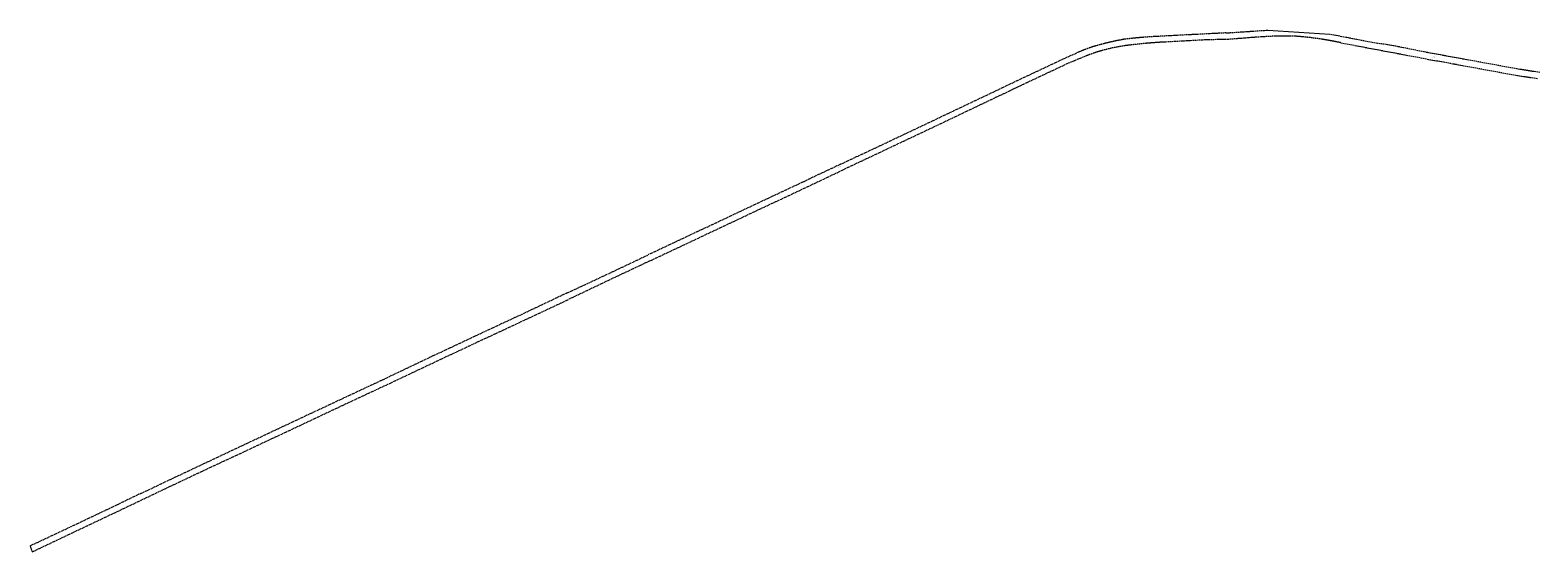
# Model space of a CAD drawing. Header units: millimetres. Extents: x -2869190 to 831897, y -1534405 to -3798.
# Tile 1 of 49: x -2869190 to -1387723, y -980778 to -467605. Entities that reach past the tile are written whole.
import ezdxf
from ezdxf.xclip import XClip

# ---------------------------------------------------------------- set-up
doc = ezdxf.new("R2010")
doc.units = ezdxf.units.MM
doc.header["$MEASUREMENT"] = 0
doc.header["$XCLIPFRAME"] = 0
doc.linetypes.add('1_OTKJ', pattern=[2000, 1500, -500])
for name, color, linetype, lineweight in [('Mapa robocza Poniatowa_1_OTK_E_T_0_Nr_pióra__7', 7, 'Continuous', 18), ('Mapa robocza Poniatowa_1_OTK_E_T_8_Nr_pióra__7', 7, 'Continuous', 18), ('Mapa robocza Poniatowa_1_OTK_L_0_Nr_pióra__7', 7, 'Continuous', 18)]:
    doc.layers.add(name, color=color, linetype=linetype, lineweight=lineweight)
doc.layers.add('PZT', color=7, linetype='Continuous')
doc.styles.add('GENERATED_STYLE_1', font='txt')

# ---------------------------------------------------------------- blocks, each defined once
blk = doc.blocks.new('Rysunek_1_1', base_point=(-1018646, -779702))
at = {"layer": 'Mapa robocza Poniatowa_1_OTK_L_0_Nr_pióra__7', "linetype": '1_OTKJ'}
for p, q in [((-1743823, -472885), (-1760239, -473722)), ((-1694213, -470355), (-1743823, -472885)), ((-1694213, -470355), (-1652893, -467605)), ((-1580343, -474045), (-1592153, -471685)), ((-1576283, -474775), (-1580343, -474045)), ((-1743643, -478795), (-1760127, -479664)), ((-1711393, -477095), (-1743643, -478795)), ((-1691983, -476755), (-1711393, -477095)), ((-1671043, -475085), (-1691983, -476755)), ((-1659862, -474304), (-1671043, -475085)), ((-1581462, -479994), (-1567113, -482715)), ((-1566043, -476875), (-1576283, -474775)), ((-1567113, -482715), (-1516823, -492125)), ((-1550373, -479725), (-1566043, -476875)), ((-1545183, -480715), (-1550373, -479725)), ((-1536913, -481695), (-1545183, -480715)), ((-1519883, -484905), (-1536913, -481695)), ((-1499753, -489035), (-1519883, -484905)), ((-1895644, -515516), (-1853002, -495393)), ((-1850615, -500901), (-1888379, -518718)), ((-1853002, -495393), (-1840157, -489767)), ((-1844043, -498115), (-1850615, -500901)), ((-1832323, -493275), (-1844043, -498115)), ((-1516823, -492125), (-1502423, -494835)), ((-1502423, -494835), (-1494763, -496465)), ((-1495945, -489748), (-1499753, -489035)), ((-1491643, -490555), (-1495945, -489748)), ((-1494763, -496465), (-1485913, -497885)), ((-1491499, -490582), (-1491643, -490555)), ((-1460203, -496275), (-1491499, -490582)), ((-1485913, -497885), (-1480473, -498865)), ((-1480473, -498865), (-1471219, -500607)), ((-1471219, -500607), (-1461893, -502335)), ((-1461893, -502335), (-1409273, -511935)), ((-1408313, -505735), (-1460203, -496275)), ((-1922393, -528229), (-1895644, -515516)), ((-1409273, -511935), (-1387723, -515235)), ((-1385743, -509315), (-1408313, -505735)), ((-1934208, -533874), (-1929090, -531458)), ((-1929090, -531458), (-1922393, -528229)), ((-1907321, -527761), (-1919886, -533697)), ((-1903823, -525995), (-1907321, -527761)), ((-1893177, -521044), (-1894903, -521665)), ((-1888379, -518718), (-1893177, -521044)), ((-1931421, -539192), (-1980770, -562733)), ((-1965384, -548663), (-1961865, -546994)), ((-1961865, -546994), (-1934208, -533874)), ((-1927343, -537216), (-1931421, -539192)), ((-1919886, -533697), (-1927343, -537216)), ((-1980770, -562733), (-2070331, -605015)), ((-2029137, -578943), (-1983316, -557205)), ((-1983316, -557205), (-1965384, -548663)), ((-2072858, -599517), (-2057085, -592028)), ((-2057085, -592028), (-2053377, -590363)), ((-2053377, -590363), (-2029137, -578943)), ((-2072858, -599517), (-2100617, -612632)), ((-2097970, -618099), (-2070331, -605015)), ((-2116190, -620021), (-2154244, -637879)), ((-2109233, -616753), (-2116190, -620021)), ((-2113623, -625579), (-2097970, -618099)), ((-2104105, -614316), (-2109233, -616753)), ((-2100617, -612632), (-2104105, -614316)), ((-2152307, -643677), (-2113623, -625579)), ((-2154244, -637879), (-2205732, -662223)), ((-2170309, -652160), (-2152307, -643677)), ((-2212369, -665251), (-2261498, -688433)), ((-2208141, -663322), (-2212369, -665251)), ((-2205732, -662223), (-2208141, -663322)), ((-2203095, -667611), (-2170309, -652160)), ((-2259111, -694050), (-2203095, -667611)), ((-2303410, -708315), (-2261498, -688433)), ((-2259111, -694050), (-2270366, -699424)), ((-2342274, -726453), (-2303410, -708315)), ((-2274125, -701159), (-2300964, -713813)), ((-2270366, -699424), (-2274125, -701159)), ((-2300964, -713813), (-2339827, -732351)), ((-2350930, -730524), (-2387475, -747880)), ((-2384958, -753527), (-2339827, -732351)), ((-2345689, -728052), (-2350930, -730524)), ((-2345083, -727767), (-2345689, -728052)), ((-2342274, -726453), (-2345083, -727767)), ((-2387475, -747880), (-2413454, -759952)), ((-2410847, -765610), (-2384958, -753527)), ((-2431137, -768254), (-2457825, -780807)), ((-2413454, -759952), (-2431137, -768254)), ((-2428560, -773842), (-2410847, -765610)), ((-2457825, -780807), (-2468971, -786071)), ((-2466394, -791639), (-2428560, -773842)), ((-2476068, -789360), (-2518369, -809513)), ((-2515883, -815011), (-2466394, -791639)), ((-2473399, -788097), (-2476068, -789360)), ((-2471829, -787385), (-2473399, -788097)), ((-2468971, -786071), (-2471829, -787385)), ((-2523237, -811829), (-2564570, -831180)), ((-2519179, -809904), (-2523237, -811829)), ((-2518369, -809513), (-2519179, -809904)), ((-2561763, -836468), (-2515883, -815011)), ((-2564570, -831180), (-2606392, -850803)), ((-2603885, -856360), (-2561763, -836468)), ((-2606392, -850803), (-2660200, -876080)), ((-2657753, -881617), (-2603885, -856360)), ((-2660200, -876080), (-2703171, -896323)), ((-2700645, -901621), (-2671447, -888025)), ((-2671447, -888025), (-2667878, -886460)), ((-2667878, -886460), (-2657753, -881617)), ((-2703171, -896323), (-2747912, -917499)), ((-2745595, -922937), (-2700645, -901621)), ((-2758378, -922222), (-2747912, -917499)), ((-2760477, -923235), (-2785106, -935235)), ((-2782550, -940613), (-2745595, -922937)), ((-2760477, -923235), (-2758378, -922222)), ((-2785106, -935235), (-2830197, -956652)), ((-2827590, -961939), (-2782550, -940613)), ((-2830197, -956652), (-2869190, -974984)), ((-2867245, -980778), (-2827590, -961939)), ((-2869190, -974984), (-2867245, -980778))]:
    blk.add_line(p, q, dxfattribs=at)
at = {"layer": 'Mapa robocza Poniatowa_1_OTK_L_0_Nr_pióra__7', "linetype": 'Continuous'}
for p, q in [((-1652893, -467605), (-1592153, -471685)), ((-1894903, -521665), (-1903823, -525995))]:
    blk.add_line(p, q, dxfattribs=at)
at = {"layer": 'Mapa robocza Poniatowa_1_OTK_L_0_Nr_pióra__7', "linetype": '1_OTKJ'}
for centre, radius, start, end in [((-1737725, -941804), 468623, 92.75379, 96.895452), ((-1635939, -818174), 344701, 89.95394, 93.979634), ((-1635942, -818317), 344844, 88.419748, 89.953511), ((-1647889, -786045), 313176, 77.754096, 86.071327), ((-1763481, -666723), 192854, 108.847375, 113.4275), ((-1745201, -749625), 277378, 100.129877, 106.888361), ((-1768832, -654212), 173035, 97.974989, 108.488725), ((-1726479, -994637), 516071, 93.738298, 97.38791), ((-1596908, -1120530), 669977, 109.786327, 110.571561)]:
    blk.add_arc(centre, radius, start, end, dxfattribs=at)
at = {"layer": 'Mapa robocza Poniatowa_1_OTK_E_T_0_Nr_pióra__7', "linetype": 'Continuous', "char_height": 375, "attachment_point": 4, "style": 'GENERATED_STYLE_1'}
for insert, rotation in [((-1717110, -474045), 3.01), ((-1805488, -481435), 7.310014), ((-1450715, -500575), 349.48), ((-2049131, -591317), 24.560012), ((-2286261, -703058), 22.229988), ((-2584887, -843875), 19.720003), ((-2717301, -906067), 19.720003)]:
    blk.add_mtext('\\A1;{\\W0.700000x;\\fArial|b0|i0|c238|p38;j.mb.}', dxfattribs=dict(at, insert=insert, rotation=rotation))
at = {"layer": 'Mapa robocza Poniatowa_1_OTK_E_T_8_Nr_pióra__7', "linetype": 'Continuous', "char_height": 625, "attachment_point": 4, "style": 'GENERATED_STYLE_1'}
for insert, rotation in [((-1491509, -493810), 352.36), ((-1908030, -521480), 25.620002), ((-2075197, -602702), 25.653252), ((-2236766, -676432), 24.439991), ((-2548837, -823912), 24.439991), ((-2807629, -945717), 22.689988)]:
    blk.add_mtext('\\A1;{\\W0.700000x;\\fArial|b0|i0|c238|p38;Opolska}', dxfattribs=dict(at, insert=insert, rotation=rotation))

msp = doc.modelspace()

# ---------------------------------------------------------------- block references
at = {"layer": 'PZT', "linetype": 'Continuous'}
ref = msp.add_blockref('Rysunek_1_1', (-1018646.4, -779702.2), dxfattribs=at)
XClip(ref).set_block_clipping_path([(-2869189.9993924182, -1534404.713409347), (831897.1808271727, -24999.7134100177)])

doc.saveas('drawing.dxf')
